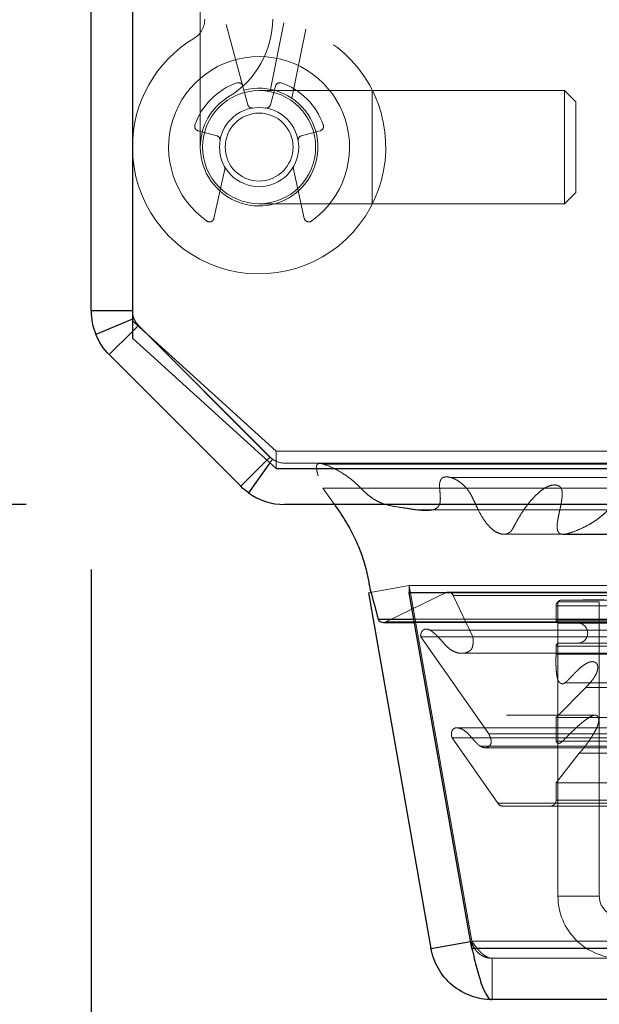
# Model space of a CAD drawing. Header units: inches. Extents: x 0.2 to 10.8, y 0.2 to 8.2.
# Tile 44 of 68: x 3.265 to 3.377, y 6.826 to 7.017. Entities that reach past the tile are written whole.
import ezdxf

# ---------------------------------------------------------------- set-up
doc = ezdxf.new("R2010")
doc.units = ezdxf.units.IN
doc.header["$MEASUREMENT"] = 0
doc.linetypes.add('HIDDEN', pattern=[0.07500000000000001, 0.05, -0.025])
doc.layers.add('DIMENSIONS', color=140, linetype='Continuous')
doc.styles.add('SLDTEXTSTYLE0', font='TXT', dxfattribs={"width": 0.7})
doc.dimstyles.new('SLDDIMSTYLE1', dxfattribs={"dimtxt": 0.0849609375, "dimasz": 0.13, "dimexe": 0, "dimexo": 0.0625, "dimgap": 0.021240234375, "dimtad": 0, "dimtih": 1, "dimtoh": 1, "dimlfac": 9, "dimrnd": 1e-09, "dimzin": 12, "dimdsep": 46, "dimtxsty": 'SLDTEXTSTYLE0', "dimsah": 1, "dimcen": 0.09, "dimadec": 0, "dimazin": 3, "dimtfac": 1, "dimtmove": 0, "dimatfit": 0, "dimfxl": 0, "dimfrac": 2, "dimtolj": 1, "dimtzin": 12, "dimarcsym": 0})
doc.dimstyles.new('SLDDIMSTYLE2', dxfattribs={"dimtxt": 0.0849609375, "dimasz": 0.13, "dimexe": 0, "dimexo": 0.0625, "dimgap": 0.021240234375, "dimtad": 0, "dimtih": 1, "dimtoh": 1, "dimlfac": 9, "dimrnd": 1e-09, "dimzin": 4, "dimdsep": 46, "dimtxsty": 'SLDTEXTSTYLE0', "dimsah": 1, "dimcen": 0.09, "dimadec": 0, "dimazin": 1, "dimtfac": 1, "dimtofl": 0, "dimtmove": 0, "dimatfit": 3, "dimfxl": 0, "dimfrac": 2, "dimtolj": 1, "dimtzin": 12, "dimarcsym": 0})

# ---------------------------------------------------------------- blocks, each defined once
blk = doc.blocks.new('_D_2')
at = {"layer": 'DIMENSIONS'}
for p, q in [((2.978125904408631, 7.136412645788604), (2.978125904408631, 7.386412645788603)), ((3.292278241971, 7.136412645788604), (2.853125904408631, 7.136412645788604)), ((3.266179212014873, 6.92300582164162), (2.853125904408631, 6.92300582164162)), ((2.978125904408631, 6.672847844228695), (2.978125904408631, 6.92300582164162)), ((2.4518547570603, 6.672847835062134), (2.423324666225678, 6.672847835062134)), ((2.423324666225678, 6.672847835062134), (2.423324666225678, 6.53781696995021)), ((2.70432391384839, 6.672847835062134), (2.732854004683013, 6.672847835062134)), ((2.732854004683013, 6.672847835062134), (2.732854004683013, 6.53781696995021)), ((2.857511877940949, 6.672847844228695), (2.978125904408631, 6.672847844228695)), ((2.423324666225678, 6.53781696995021), (2.4518547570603, 6.53781696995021)), ((2.732854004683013, 6.53781696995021), (2.70432391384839, 6.53781696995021))]:
    blk.add_line(p, q, dxfattribs=at)
for points in [[(2.978125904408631, 7.136412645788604), (2.998125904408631, 7.266412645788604), (2.958125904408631, 7.266412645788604)], [(2.978125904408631, 6.92300582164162), (2.958125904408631, 6.79300582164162), (2.998125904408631, 6.79300582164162)]]:
    blk.add_solid(points, dxfattribs=at)
at = {"layer": 'DIMENSIONS', "char_height": 0.08333333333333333, "attachment_point": 1, "style": 'SLDTEXTSTYLE0'}
for s, insert in [('1.92', (2.451854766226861, 6.799290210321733)), ('48.8', (2.4518547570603, 6.645239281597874))]:
    blk.add_mtext(s, dxfattribs=dict(at, insert=insert))
blk = doc.blocks.new('_D_3')
at = {"layer": 'DIMENSIONS'}
for p, q in [((3.240744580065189, 7.811894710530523), (2.446048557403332, 7.811894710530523)), ((2.571048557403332, 7.811894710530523), (2.571048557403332, 7.555308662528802)), ((2.409474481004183, 7.401257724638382), (2.380944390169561, 7.401257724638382)), ((2.380944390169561, 7.401257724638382), (2.380944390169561, 7.266226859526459)), ((2.73262262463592, 7.401257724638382), (2.761152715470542, 7.401257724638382)), ((2.761152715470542, 7.401257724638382), (2.761152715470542, 7.266226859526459)), ((2.380944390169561, 7.266226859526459), (2.409474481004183, 7.266226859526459)), ((2.761152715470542, 7.266226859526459), (2.73262262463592, 7.266226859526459)), ((2.571048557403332, 6.923005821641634), (2.571048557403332, 7.247206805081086)), ((3.266179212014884, 6.923005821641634), (2.446048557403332, 6.923005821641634))]:
    blk.add_line(p, q, dxfattribs=at)
for points in [[(2.571048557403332, 7.811894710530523), (2.551048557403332, 7.681894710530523), (2.591048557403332, 7.681894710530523)], [(2.571048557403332, 6.923005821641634), (2.591048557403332, 7.053005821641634), (2.551048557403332, 7.053005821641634)]]:
    blk.add_solid(points, dxfattribs=at)
at = {"layer": 'DIMENSIONS', "char_height": 0.08333333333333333, "attachment_point": 1, "style": 'SLDTEXTSTYLE0'}
for s, insert in [('8.00', (2.444813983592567, 7.527700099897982)), ('203.2', (2.409474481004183, 7.373649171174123))]:
    blk.add_mtext(s, dxfattribs=dict(at, insert=insert))
blk = doc.blocks.new('_D_4')
at = {"layer": 'DIMENSIONS'}
for p, q in [((3.278744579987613, 6.910440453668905), (3.278744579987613, 6.547847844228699)), ((3.458223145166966, 6.813009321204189), (3.458223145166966, 6.547847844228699)), ((3.278744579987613, 6.6728478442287), (3.028744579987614, 6.6728478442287)), ((3.458223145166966, 6.6728478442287), (3.696046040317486, 6.6728478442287)), ((3.811177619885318, 6.672847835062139), (3.782647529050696, 6.672847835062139)), ((3.782647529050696, 6.672847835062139), (3.782647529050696, 6.537816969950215)), ((4.063646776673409, 6.672847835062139), (4.092176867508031, 6.672847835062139)), ((4.092176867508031, 6.672847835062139), (4.092176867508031, 6.537816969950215)), ((3.782647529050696, 6.537816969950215), (3.811177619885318, 6.537816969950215)), ((4.092176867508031, 6.537816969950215), (4.063646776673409, 6.537816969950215))]:
    blk.add_line(p, q, dxfattribs=at)
for points in [[(3.278744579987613, 6.6728478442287), (3.148744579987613, 6.6928478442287), (3.148744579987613, 6.652847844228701)], [(3.458223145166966, 6.6728478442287), (3.588223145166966, 6.652847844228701), (3.588223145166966, 6.6928478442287)]]:
    blk.add_solid(points, dxfattribs=at)
at = {"layer": 'DIMENSIONS', "char_height": 0.08333333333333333, "attachment_point": 1, "style": 'SLDTEXTSTYLE0'}
for s, insert in [('1.62', (3.811177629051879, 6.799290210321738)), ('41.0', (3.811177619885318, 6.645239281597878))]:
    blk.add_mtext(s, dxfattribs=dict(at, insert=insert))

msp = doc.modelspace()

# ---------------------------------------------------------------- linework, layer by layer
at = {"color": 7, "linetype": 'Continuous', "lineweight": 25}
for p, q in [((3.286744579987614, 7.800513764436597), (3.286744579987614, 6.955109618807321)), ((3.278744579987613, 6.960440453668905), (3.278744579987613, 7.799894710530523)), ((3.286744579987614, 6.960440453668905), (3.278744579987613, 6.960440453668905)), ((3.286744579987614, 6.958783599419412), (3.279658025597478, 6.955848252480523)), ((3.286744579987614, 6.956440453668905), (3.282259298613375, 6.951955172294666)), ((3.286744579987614, 6.955109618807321), (3.314522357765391, 6.929934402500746)), ((3.307693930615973, 6.926520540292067), (3.282259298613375, 6.951955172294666)), ((3.31273116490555, 6.931557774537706), (3.307693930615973, 6.926520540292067)), ((3.313314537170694, 6.931029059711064), (3.309165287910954, 6.925269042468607)), ((3.314522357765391, 6.929934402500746), (3.416744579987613, 6.929934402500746)), ((3.413522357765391, 6.923005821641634), (3.316179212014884, 6.923005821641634)), ((3.332365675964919, 6.905935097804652), (3.344478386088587, 6.837240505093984)), ((3.340256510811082, 6.905935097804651), (3.340256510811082, 6.906032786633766)), ((4.994956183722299, 6.905935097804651), (3.340256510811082, 6.905935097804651)), ((3.352369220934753, 6.837240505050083), (3.340256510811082, 6.905935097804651)), ((3.334244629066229, 6.900868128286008), (3.341149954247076, 6.900868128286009)), ((3.335268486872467, 6.90018862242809), (3.341269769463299, 6.90018862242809)), ((3.344478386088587, 6.837240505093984), (3.352131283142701, 6.838589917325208)), ((4.982843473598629, 6.837240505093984), (3.352369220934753, 6.837240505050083)), ((4.97891661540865, 6.827324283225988), (3.356296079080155, 6.827324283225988))]:
    msp.add_line(p, q, dxfattribs=at)
at = {"color": 7, "linetype": 'HIDDEN', "lineweight": 18}
for p, q in [((3.299867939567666, 7.083919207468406), (3.299867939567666, 6.992055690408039)), ((3.304901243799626, 7.015717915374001), (3.308297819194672, 7.003041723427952)), ((3.316053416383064, 7.016075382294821), (3.313475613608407, 7.003207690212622)), ((3.320265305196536, 7.014830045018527), (3.317592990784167, 7.001490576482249)), ((3.317592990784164, 7.001490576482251), (3.320265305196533, 7.014830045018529)), ((3.320265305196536, 7.014830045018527), (3.317592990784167, 7.001490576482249)), ((3.317592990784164, 7.001490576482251), (3.320265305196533, 7.014830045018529)), ((3.313437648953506, 7.000251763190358), (3.314403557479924, 7.003856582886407)), ((3.308297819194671, 7.00304172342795), (3.30904538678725, 7.000251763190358)), ((3.333113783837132, 7.002991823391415), (3.311241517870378, 7.002991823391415)), ((3.333113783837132, 7.002991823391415), (3.333113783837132, 6.981119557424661)), ((3.333113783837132, 7.002991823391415), (3.333113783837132, 6.981119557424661)), ((3.370296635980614, 7.002991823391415), (3.333113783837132, 7.002991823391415)), ((3.370296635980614, 7.002991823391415), (3.370296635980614, 6.981119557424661)), ((3.372483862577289, 7.000804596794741), (3.370296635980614, 7.002991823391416)), ((3.372483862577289, 7.000804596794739), (3.372483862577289, 6.983306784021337)), ((3.30304544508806, 6.994251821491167), (3.299440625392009, 6.995217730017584)), ((3.323042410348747, 6.995217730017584), (3.319437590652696, 6.994251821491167)), ((3.302499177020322, 6.978292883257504), (3.304606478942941, 6.987782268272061)), ((3.317876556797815, 6.987782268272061), (3.319983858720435, 6.978292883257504)), ((3.370296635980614, 6.981119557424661), (3.372483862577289, 6.983306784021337)), ((3.311241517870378, 6.981119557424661), (3.333113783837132, 6.981119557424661)), ((3.333113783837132, 6.981119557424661), (3.370296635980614, 6.981119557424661)), ((3.287049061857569, 6.958909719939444), (3.286744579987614, 6.958783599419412)), ((3.314522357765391, 6.93331534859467), (3.286744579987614, 6.958490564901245)), ((3.287916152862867, 6.957612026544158), (3.286744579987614, 6.956440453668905)), ((3.31334950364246, 6.932176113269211), (3.28791487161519, 6.957610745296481)), ((3.313350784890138, 6.932177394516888), (3.287916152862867, 6.957612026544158)), ((3.314522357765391, 6.929934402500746), (3.314522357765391, 6.93331534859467)), ((3.314522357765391, 6.93331534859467), (3.416744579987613, 6.93331534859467)), ((3.313350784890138, 6.932177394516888), (3.31273116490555, 6.931557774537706)), ((3.313841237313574, 6.931760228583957), (3.313314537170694, 6.931029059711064)), ((3.316179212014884, 6.931005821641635), (3.31617483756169, 6.931005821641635)), ((3.413522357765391, 6.931005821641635), (3.316179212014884, 6.931005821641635)), ((3.323573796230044, 6.926181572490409), (3.413522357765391, 6.926181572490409)), ((3.323573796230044, 6.926181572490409), (3.325824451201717, 6.923005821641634)), ((3.368064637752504, 6.926752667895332), (3.36804397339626, 6.926752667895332)), ((4.967148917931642, 6.926752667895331), (3.368064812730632, 6.926752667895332)), ((3.332365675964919, 6.905935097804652), (3.340244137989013, 6.907324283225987)), ((3.340244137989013, 6.907324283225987), (3.352356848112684, 6.83862969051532)), ((4.994956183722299, 6.907324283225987), (3.340256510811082, 6.907324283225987)), ((3.340256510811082, 6.906032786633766), (3.340256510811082, 6.907324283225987)), ((3.352369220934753, 6.838629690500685), (3.340256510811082, 6.907324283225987)), ((3.335755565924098, 6.900301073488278), (3.34751340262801, 6.90603575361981)), ((3.34751340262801, 6.90603575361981), (4.987699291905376, 6.90603575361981)), ((4.987419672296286, 6.9060715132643), (3.347793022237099, 6.9060715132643)), ((3.348798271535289, 6.905433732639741), (4.986414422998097, 6.905433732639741)), ((3.348798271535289, 6.905433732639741), (3.352576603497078, 6.897409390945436)), ((3.348798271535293, 6.905433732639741), (4.986414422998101, 6.905433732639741)), ((3.377032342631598, 6.904213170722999), (3.369032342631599, 6.904213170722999)), ((3.369032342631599, 6.904213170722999), (3.369032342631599, 6.84732428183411)), ((3.369780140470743, 6.904539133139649), (3.377886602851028, 6.904632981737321)), ((3.369780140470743, 6.904539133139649), (4.965432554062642, 6.904539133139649)), ((3.369780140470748, 6.904539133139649), (4.965432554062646, 6.904539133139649)), ((3.377032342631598, 6.904213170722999), (3.377032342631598, 6.84732428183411)), ((3.368669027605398, 6.903415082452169), (4.966543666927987, 6.903415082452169)), ((3.368669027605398, 6.900650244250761), (3.368669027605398, 6.903415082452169)), ((3.368669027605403, 6.903415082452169), (4.966543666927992, 6.903415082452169)), ((3.341149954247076, 6.900868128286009), (4.994062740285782, 6.900868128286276)), ((3.368669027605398, 6.900650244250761), (4.966543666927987, 6.900650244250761)), ((3.368669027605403, 6.900650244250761), (4.966543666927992, 6.900650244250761)), ((3.335755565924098, 6.900301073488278), (4.999457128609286, 6.900301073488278)), ((3.335755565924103, 6.900301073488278), (4.999457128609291, 6.900301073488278)), ((3.341269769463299, 6.90018862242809), (4.993942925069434, 6.90018862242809)), ((3.344255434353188, 6.898716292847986), (3.344203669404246, 6.898716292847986)), ((4.991009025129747, 6.898716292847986), (3.344255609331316, 6.898716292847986)), ((3.369224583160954, 6.900094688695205), (4.965988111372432, 6.900094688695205)), ((3.342513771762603, 6.897450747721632), (4.992698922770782, 6.897450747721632)), ((3.342513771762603, 6.897450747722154), (3.355668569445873, 6.878663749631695)), ((3.352576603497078, 6.897409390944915), (4.982636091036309, 6.897409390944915)), ((3.368669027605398, 6.894086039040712), (3.368669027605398, 6.89565024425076)), ((3.368669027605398, 6.89565024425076), (4.966543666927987, 6.89565024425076)), ((3.368669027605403, 6.89565024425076), (4.966543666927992, 6.89565024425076)), ((3.369224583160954, 6.896205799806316), (4.965988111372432, 6.896205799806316)), ((3.350476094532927, 6.894250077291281), (4.984729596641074, 6.894250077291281)), ((3.368669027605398, 6.894086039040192), (4.966543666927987, 6.894086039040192)), ((4.959850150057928, 6.892605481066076), (3.37536472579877, 6.892605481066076)), ((3.368669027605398, 6.881858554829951), (3.374395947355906, 6.887624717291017)), ((3.370320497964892, 6.888524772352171), (3.370352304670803, 6.888524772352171)), ((3.37035247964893, 6.88852477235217), (4.964935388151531, 6.88852477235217)), ((3.374395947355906, 6.887624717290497), (4.96081674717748, 6.887624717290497)), ((3.37439594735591, 6.887624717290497), (4.960816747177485, 6.887624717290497)), ((3.376367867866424, 6.882282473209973), (3.35908177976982, 6.882282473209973)), ((3.368669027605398, 6.877265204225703), (3.368669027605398, 6.881858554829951)), ((3.368669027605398, 6.881858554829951), (4.966543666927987, 6.881858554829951)), ((4.958857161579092, 6.882282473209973), (3.376367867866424, 6.882282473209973)), ((3.349644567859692, 6.879829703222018), (3.34964044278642, 6.879829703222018)), ((4.985572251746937, 6.879829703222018), (3.349644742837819, 6.879829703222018)), ((3.348598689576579, 6.877884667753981), (4.986614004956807, 6.877884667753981)), ((3.348598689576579, 6.877884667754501), (3.357405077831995, 6.865307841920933)), ((3.355668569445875, 6.878663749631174), (4.979544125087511, 6.878663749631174)), ((3.353996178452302, 6.876326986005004), (4.981233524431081, 6.876326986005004)), ((3.354909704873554, 6.876002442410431), (4.980310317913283, 6.876002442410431)), ((3.368669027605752, 6.877265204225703), (4.966543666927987, 6.877265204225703)), ((3.369893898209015, 6.877255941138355), (4.965304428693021, 6.877255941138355)), ((3.368669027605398, 6.869218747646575), (3.373156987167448, 6.874963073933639)), ((3.373156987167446, 6.87496307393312), (4.962055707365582, 6.87496307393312)), ((3.368669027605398, 6.869218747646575), (4.966543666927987, 6.869218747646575)), ((3.368669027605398, 6.86584197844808), (3.368669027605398, 6.869218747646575)), ((3.357405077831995, 6.865307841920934), (4.977807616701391, 6.865307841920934)), ((3.358379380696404, 6.864730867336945), (4.976833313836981, 6.86473086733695)), ((3.368669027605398, 6.86584197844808), (4.966543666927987, 6.86584197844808)), ((3.368669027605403, 6.86584197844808), (4.966543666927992, 6.86584197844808)), ((3.369032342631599, 6.84732428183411), (3.377032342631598, 6.84732428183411)), ((3.352131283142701, 6.838589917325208), (3.352356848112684, 6.83862969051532)), ((3.352369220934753, 6.837240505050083), (3.352369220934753, 6.838629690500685)), ((4.982843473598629, 6.83862969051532), (3.352369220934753, 6.838629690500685)), ((3.352369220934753, 6.83862969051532), (4.98284347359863, 6.838629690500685)), ((3.352369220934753, 6.837240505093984), (4.98284347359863, 6.837240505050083)), ((4.978916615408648, 6.835324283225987), (3.356296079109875, 6.835324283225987)), ((3.356296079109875, 6.835324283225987), (3.356296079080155, 6.827324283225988))]:
    msp.add_line(p, q, dxfattribs=at)
at = {"color": 7, "linetype": 'HIDDEN', "lineweight": 18, "flags": 128}
for points in [[(5.011443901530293, 6.930762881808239), (4.194342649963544, 6.930763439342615), (3.323802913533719, 6.930762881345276)], [(4.987091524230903, 6.928241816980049), (4.194342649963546, 6.92824283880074), (3.348182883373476, 6.928241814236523)], [(3.341663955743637, 6.921980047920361), (4.14087889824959, 6.921976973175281), (4.993539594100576, 6.921980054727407)], [(3.358382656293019, 6.917260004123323), (4.140878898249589, 6.917259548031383), (4.976817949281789, 6.9172600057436)], [(3.370071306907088, 6.917235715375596), (4.14087889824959, 6.917235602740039), (4.965136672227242, 6.917235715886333)]]:
    msp.add_lwpolyline(points, dxfattribs=at)
at = {"color": 7, "linetype": 'HIDDEN', "lineweight": 18}
for radius in [0.01093613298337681, 0.007655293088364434, 0.006561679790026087]:
    msp.add_circle((3.311241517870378, 6.992055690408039), radius, dxfattribs=at)
for centre, radius, start, end in [((3.311241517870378, 6.992055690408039), 0.02449693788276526, 180, 104.9999999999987), ((3.296368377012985, 7.016801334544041), 0.004374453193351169, 301.0075830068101, 0), ((3.296368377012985, 7.016801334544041), 0.01749781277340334, 301.0075830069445, 0), ((3.311241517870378, 6.992055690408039), 0.02449693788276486, 121.0075830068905, 180), ((3.311241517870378, 6.992055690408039), 0.01749781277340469, 305.2609148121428, 234.7390851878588), ((3.311241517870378, 6.992055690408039), 0.01312335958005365, 109.0960437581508, 160.9039562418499), ((3.311241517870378, 6.992055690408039), 0.0113735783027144, 180, 104.9999999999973), ((3.307234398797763, 7.00363014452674), 0.0008748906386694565, 14.99999999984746, 109.0960437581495), ((3.315248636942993, 7.00363014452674), 0.0008748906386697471, 70.90395624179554, 165.0000000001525), ((3.311241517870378, 6.992055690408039), 0.01312335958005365, 19.09604375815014, 70.90395624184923), ((3.311241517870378, 6.992055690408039), 0.01137357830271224, 121.0075830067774, 180), ((3.309890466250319, 7.000478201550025), 0.0008748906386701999, 194.9999999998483, 279.1131578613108), ((3.312592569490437, 7.000478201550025), 0.0008748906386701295, 260.8868421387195, 345.0000000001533), ((3.299667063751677, 6.996062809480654), 0.0008748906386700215, 160.9039562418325, 255.0000000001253), ((3.322815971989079, 6.996062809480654), 0.0008748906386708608, 284.9999999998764, 19.09604375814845), ((3.302819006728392, 6.993406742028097), 0.0008748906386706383, 350.8868421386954, 75.00000000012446), ((3.319664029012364, 6.993406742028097), 0.0008748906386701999, 104.9999999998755, 189.1131578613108), ((3.303752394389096, 6.987971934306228), 0.0008748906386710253, 347.4795372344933, 28.6032637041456), ((3.31873064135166, 6.987971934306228), 0.0008748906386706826, 151.3967362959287, 192.5204627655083), ((3.301645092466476, 6.978482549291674), 0.0008748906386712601, 234.739085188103, 347.4795372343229), ((3.32083794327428, 6.978482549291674), 0.0008748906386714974, 192.5204627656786, 305.2609148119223), ((3.29074020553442, 6.960436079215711), 0.003995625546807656, 180, 224.9999999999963), ((3.31617483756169, 6.935001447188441), 0.003995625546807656, 224.9999999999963, 246.7546438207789), ((3.316179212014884, 6.935005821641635), 0.004000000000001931, 234.2327714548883, 270.0000000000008), ((3.347793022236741, 6.904960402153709), 0.001111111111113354, 25.2138142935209, 104.5756249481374), ((3.369793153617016, 6.903415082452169), 0.001124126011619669, 90.6632841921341, 180), ((3.369224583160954, 6.900650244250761), 0.0005555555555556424, 180, 270.0000000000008), ((3.335268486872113, 6.901299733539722), 0.001111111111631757, 270.0000000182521, 295.9999999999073), ((3.372835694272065, 6.89815024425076), 0.001944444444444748, 270.0000000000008, 90), ((3.369224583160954, 6.89565024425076), 0.0005555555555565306, 90, 180), ((3.358379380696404, 6.86584197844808), 0.001111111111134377, 208.7326247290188, 270.0000000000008), ((3.367557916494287, 6.86584197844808), 0.001111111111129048, 270.0000000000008, 0), ((3.381032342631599, 6.84732428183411), 0.01200000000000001, 180, 270.0000000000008), ((3.381032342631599, 6.84732428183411), 0.004000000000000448, 180, 270.0000000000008)]:
    msp.add_arc(centre, radius, start, end, dxfattribs=at)
at = {"color": 7, "linetype": 'Continuous', "lineweight": 25}
for centre, radius, start, end in [((3.316179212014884, 6.935005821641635), 0.01200000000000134, 234.232771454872, 270.0000000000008), ((3.335268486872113, 6.901299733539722), 0.001111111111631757, 202.8577603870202, 270.0000000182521)]:
    msp.add_arc(centre, radius, start, end, dxfattribs=at)
for points in [[(3.278744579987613, 6.960440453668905), (3.278744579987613, 6.95886670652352), (3.279055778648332, 6.95730220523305), (3.279658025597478, 6.955848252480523)], [(3.282259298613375, 6.951955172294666), (3.281146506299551, 6.953067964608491), (3.280260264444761, 6.954394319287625), (3.279658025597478, 6.955848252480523)], [(3.309165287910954, 6.925269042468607), (3.308642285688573, 6.925645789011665), (3.308149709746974, 6.926064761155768), (3.307693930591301, 6.926520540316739)]]:
    msp.add_open_spline(points, degree=3, dxfattribs=at)
at = {"color": 7, "linetype": 'HIDDEN', "lineweight": 18}
for points in [[(3.286744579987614, 6.960440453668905), (3.286744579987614, 6.959916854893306), (3.28684868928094, 6.959393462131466), (3.287049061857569, 6.958909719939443)], [(3.287916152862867, 6.957612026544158), (3.287545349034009, 6.957982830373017), (3.287249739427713, 6.958425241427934), (3.287049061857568, 6.958909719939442)], [(3.313841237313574, 6.931760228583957), (3.313666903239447, 6.931885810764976), (3.313502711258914, 6.932025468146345), (3.31335078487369, 6.932177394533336)]]:
    msp.add_open_spline(points, degree=3, dxfattribs=at)
for points, knots in [([(3.384371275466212, 6.920285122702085), (3.384505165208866, 6.920605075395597), (3.384748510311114, 6.921186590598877), (3.385035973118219, 6.922002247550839), (3.385222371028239, 6.922662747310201), (3.385314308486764, 6.923221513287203), (3.385352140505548, 6.923716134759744), (3.385303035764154, 6.92420230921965), (3.385150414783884, 6.92465988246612), (3.384896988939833, 6.92506539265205), (3.384484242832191, 6.925414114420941), (3.383902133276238, 6.925737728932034), (3.383098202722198, 6.925863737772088), (3.382254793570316, 6.925491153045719), (3.381389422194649, 6.924759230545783), (3.380470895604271, 6.923771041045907), (3.379433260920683, 6.922673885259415), (3.378503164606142, 6.921699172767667), (3.377540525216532, 6.920822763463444), (3.376449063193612, 6.919985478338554), (3.37507938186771, 6.919107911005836), (3.373471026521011, 6.918295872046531), (3.371932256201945, 6.917672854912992), (3.370681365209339, 6.917294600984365), (3.369886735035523, 6.917193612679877), (3.369411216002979, 6.917358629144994), (3.369148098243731, 6.917592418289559), (3.368977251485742, 6.91790599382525), (3.368900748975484, 6.918281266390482), (3.368872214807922, 6.918726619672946), (3.368888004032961, 6.919268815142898), (3.369004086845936, 6.92001366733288), (3.369207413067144, 6.921082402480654), (3.369462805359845, 6.92225608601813), (3.369688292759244, 6.923363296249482), (3.369814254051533, 6.924215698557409), (3.369866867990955, 6.924923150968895), (3.369858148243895, 6.925496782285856), (3.369736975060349, 6.925970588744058), (3.36951093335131, 6.926373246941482), (3.369205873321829, 6.926610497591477), (3.368729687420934, 6.926778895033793), (3.367931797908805, 6.926793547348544), (3.366871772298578, 6.92645008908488), (3.365744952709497, 6.925714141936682), (3.364712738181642, 6.924788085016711), (3.363704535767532, 6.923684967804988), (3.362729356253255, 6.922427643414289), (3.361788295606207, 6.921016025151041), (3.36100787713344, 6.91970598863), (3.360459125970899, 6.918596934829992), (3.360095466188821, 6.918010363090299), (3.359854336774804, 6.917727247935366), (3.359605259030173, 6.917558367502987), (3.359285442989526, 6.917388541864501), (3.358816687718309, 6.917250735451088), (3.358055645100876, 6.917244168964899), (3.357101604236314, 6.91760776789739), (3.35609815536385, 6.918365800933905), (3.35516058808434, 6.919390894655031), (3.354262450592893, 6.920701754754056), (3.353519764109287, 6.922138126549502), (3.352930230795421, 6.923438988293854), (3.352479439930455, 6.924373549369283), (3.352131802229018, 6.925029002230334), (3.351782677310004, 6.925595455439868), (3.351357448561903, 6.926139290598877), (3.350819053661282, 6.926716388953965), (3.350217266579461, 6.927234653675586), (3.349574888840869, 6.9276687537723), (3.348912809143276, 6.928012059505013), (3.348244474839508, 6.928250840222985), (3.347551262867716, 6.928352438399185), (3.346987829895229, 6.928311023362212), (3.346590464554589, 6.928096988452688), (3.34639080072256, 6.927833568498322), (3.346248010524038, 6.927494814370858), (3.346159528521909, 6.927109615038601), (3.3461143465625, 6.926756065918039), (3.346153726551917, 6.926318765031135), (3.346193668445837, 6.925665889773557), (3.346268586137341, 6.924849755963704), (3.346302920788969, 6.924030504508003), (3.346240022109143, 6.923376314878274), (3.346081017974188, 6.922777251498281), (3.345582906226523, 6.922228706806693), (3.344842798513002, 6.921949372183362), (3.343956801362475, 6.921837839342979), (3.34304221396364, 6.921838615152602), (3.342134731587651, 6.921916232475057), (3.34122202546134, 6.92203700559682), (3.340305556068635, 6.922180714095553), (3.338843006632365, 6.922417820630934), (3.337080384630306, 6.922634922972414), (3.335289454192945, 6.923107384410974), (3.334036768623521, 6.923651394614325), (3.333123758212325, 6.924218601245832), (3.33231515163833, 6.924832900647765), (3.331555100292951, 6.925516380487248), (3.330818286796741, 6.926250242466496), (3.330064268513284, 6.926984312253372), (3.328822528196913, 6.928105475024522), (3.326930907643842, 6.929360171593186), (3.325010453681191, 6.9303511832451), (3.323747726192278, 6.930788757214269), (3.323295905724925, 6.930917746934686), (3.322973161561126, 6.930934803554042), (3.322730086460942, 6.930895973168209), (3.322530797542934, 6.930789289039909), (3.322359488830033, 6.930584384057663), (3.322324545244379, 6.930152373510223), (3.322372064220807, 6.929613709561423), (3.322534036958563, 6.928953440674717), (3.322786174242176, 6.928185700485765), (3.323134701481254, 6.927233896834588), (3.323418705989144, 6.926553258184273), (3.323573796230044, 6.926181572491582)], [0, 0, 0, 0, 0.00887304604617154, 0.01612679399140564, 0.02174795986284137, 0.02591860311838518, 0.02987558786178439, 0.03354539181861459, 0.03754946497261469, 0.04179968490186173, 0.04628166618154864, 0.05341961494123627, 0.06299658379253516, 0.07323931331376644, 0.0826000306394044, 0.09720846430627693, 0.1117942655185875, 0.1261466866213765, 0.1368719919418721, 0.1507998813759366, 0.1678347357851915, 0.1875614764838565, 0.2086080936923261, 0.2218165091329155, 0.2309010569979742, 0.2350736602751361, 0.2384455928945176, 0.2411794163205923, 0.2441498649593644, 0.2477433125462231, 0.2518385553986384, 0.2570824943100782, 0.2659012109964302, 0.2782939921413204, 0.2865189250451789, 0.2934388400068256, 0.2991001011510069, 0.3035105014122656, 0.3070474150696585, 0.310955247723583, 0.3152941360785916, 0.3187918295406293, 0.3274070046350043, 0.3420059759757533, 0.3552752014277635, 0.3690496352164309, 0.3833209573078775, 0.3981624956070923, 0.4136344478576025, 0.4297745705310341, 0.4393099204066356, 0.4453683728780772, 0.4483669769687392, 0.4505468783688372, 0.4543749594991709, 0.4597943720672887, 0.4667685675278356, 0.4800637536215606, 0.4927991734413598, 0.5050022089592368, 0.5198626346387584, 0.5362739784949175, 0.5475829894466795, 0.5565626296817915, 0.563136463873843, 0.5674049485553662, 0.5747428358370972, 0.5823646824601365, 0.5902860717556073, 0.5985304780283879, 0.6063381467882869, 0.6141230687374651, 0.6218984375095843, 0.629853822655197, 0.6328975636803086, 0.6359322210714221, 0.6390936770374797, 0.6423157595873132, 0.6455564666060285, 0.6475397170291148, 0.6527937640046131, 0.6612459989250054, 0.6672389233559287, 0.672419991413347, 0.6768135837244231, 0.6826540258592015, 0.6923838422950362, 0.7026450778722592, 0.712826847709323, 0.7230976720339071, 0.7334362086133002, 0.7438265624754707, 0.754262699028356, 0.7831951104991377, 0.8037540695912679, 0.8158750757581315, 0.8271342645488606, 0.8374359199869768, 0.8467396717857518, 0.8577644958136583, 0.8680831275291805, 0.877572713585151, 0.9073634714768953, 0.9387904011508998, 0.9462852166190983, 0.9513678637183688, 0.9541619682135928, 0.9573459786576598, 0.9596851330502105, 0.9612900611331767, 0.9645195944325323, 0.9694227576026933, 0.9744030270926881, 0.9811009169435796, 0.9896795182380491, 1, 1, 1, 1]), ([(3.352576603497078, 6.897409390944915), (3.352594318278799, 6.897266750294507), (3.352629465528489, 6.896983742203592), (3.352641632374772, 6.896559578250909), (3.352624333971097, 6.896153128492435), (3.352574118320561, 6.895776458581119), (3.352491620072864, 6.89543961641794), (3.352373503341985, 6.895151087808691), (3.352205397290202, 6.894884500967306), (3.351833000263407, 6.894596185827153), (3.351221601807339, 6.894307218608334), (3.350375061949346, 6.894205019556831), (3.349409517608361, 6.894352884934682), (3.348525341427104, 6.89476581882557), (3.347724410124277, 6.895368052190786), (3.346971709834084, 6.896155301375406), (3.346274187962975, 6.896967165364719), (3.345619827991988, 6.897658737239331), (3.345090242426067, 6.898150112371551), (3.344658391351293, 6.898494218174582), (3.344052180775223, 6.898850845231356), (3.343426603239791, 6.899042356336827), (3.342896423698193, 6.898708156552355), (3.342670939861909, 6.898407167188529), (3.34253410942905, 6.898071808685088), (3.342463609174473, 6.897738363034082), (3.342498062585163, 6.897540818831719), (3.342513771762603, 6.897450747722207)], [0, 0, 0, 0, 0.02322157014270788, 0.04607306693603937, 0.06793507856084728, 0.08841304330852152, 0.1073706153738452, 0.1249653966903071, 0.1417074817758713, 0.165121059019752, 0.2142228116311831, 0.288366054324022, 0.3612387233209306, 0.431395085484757, 0.4999679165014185, 0.5667291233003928, 0.642148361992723, 0.7038738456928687, 0.7517319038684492, 0.7863485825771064, 0.8174192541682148, 0.8972091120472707, 0.9230384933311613, 0.9465894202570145, 0.9676562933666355, 0.9852527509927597, 1, 1, 1, 1]), ([(3.374395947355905, 6.887624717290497), (3.374626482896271, 6.887863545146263), (3.375056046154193, 6.888308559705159), (3.375619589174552, 6.888993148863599), (3.37606343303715, 6.889608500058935), (3.376394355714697, 6.890157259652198), (3.3766039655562, 6.890690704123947), (3.376707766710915, 6.891190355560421), (3.376738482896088, 6.89164133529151), (3.37667388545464, 6.892054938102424), (3.376453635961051, 6.892384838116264), (3.376145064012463, 6.89255967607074), (3.375817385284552, 6.892637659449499), (3.375434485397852, 6.892637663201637), (3.37494773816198, 6.892503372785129), (3.374345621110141, 6.892182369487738), (3.37362936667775, 6.891690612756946), (3.372938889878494, 6.891077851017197), (3.372295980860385, 6.890452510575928), (3.371743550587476, 6.889870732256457), (3.371201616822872, 6.88928684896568), (3.370773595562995, 6.888848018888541), (3.370440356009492, 6.888577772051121), (3.370205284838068, 6.888426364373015), (3.369946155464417, 6.888333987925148), (3.369668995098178, 6.88838611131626), (3.369419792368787, 6.888524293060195), (3.369219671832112, 6.888710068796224), (3.369086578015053, 6.888943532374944), (3.368969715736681, 6.889262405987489), (3.368871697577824, 6.889664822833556), (3.368756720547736, 6.890303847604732), (3.368666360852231, 6.891254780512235), (3.368630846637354, 6.892580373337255), (3.368655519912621, 6.893553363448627), (3.368669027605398, 6.894086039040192)], [0, 0, 0, 0, 0.05219962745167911, 0.09726501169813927, 0.1350835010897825, 0.1658552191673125, 0.190279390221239, 0.2131614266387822, 0.2326046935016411, 0.2481648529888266, 0.2663591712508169, 0.2887028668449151, 0.3079429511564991, 0.3270239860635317, 0.3572809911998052, 0.3963453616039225, 0.4447609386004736, 0.5032692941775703, 0.5447460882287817, 0.5863841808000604, 0.6277933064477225, 0.6681887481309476, 0.684200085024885, 0.7004268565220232, 0.716537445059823, 0.7330179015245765, 0.7507448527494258, 0.7613872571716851, 0.774046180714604, 0.7894688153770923, 0.8079729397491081, 0.8290578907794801, 0.8744776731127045, 0.9312812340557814, 1, 1, 1, 1]), ([(3.373156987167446, 6.87496307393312), (3.373291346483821, 6.875107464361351), (3.373559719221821, 6.87539587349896), (3.373946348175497, 6.875860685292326), (3.374320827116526, 6.876338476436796), (3.374682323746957, 6.876824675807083), (3.375031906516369, 6.877312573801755), (3.375368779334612, 6.87780711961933), (3.375692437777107, 6.878313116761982), (3.376042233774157, 6.878896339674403), (3.376386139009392, 6.879530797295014), (3.376676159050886, 6.880191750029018), (3.376858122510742, 6.880763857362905), (3.376940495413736, 6.881231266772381), (3.376907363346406, 6.881608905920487), (3.376807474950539, 6.881929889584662), (3.376628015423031, 6.88217923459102), (3.376349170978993, 6.882318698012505), (3.376012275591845, 6.88228174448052), (3.375693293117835, 6.882168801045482), (3.37498422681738, 6.881851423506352), (3.373731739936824, 6.880925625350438), (3.372276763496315, 6.879596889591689), (3.371089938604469, 6.878431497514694), (3.370385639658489, 6.877727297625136), (3.36992812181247, 6.877240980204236), (3.369554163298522, 6.876964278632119), (3.369272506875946, 6.876831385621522), (3.369040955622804, 6.876836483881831), (3.368869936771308, 6.876964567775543), (3.368747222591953, 6.877110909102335), (3.368692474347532, 6.877218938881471), (3.368669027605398, 6.877265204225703)], [0, 0, 0, 0, 0.03196267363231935, 0.06384306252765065, 0.09557510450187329, 0.1270600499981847, 0.1582197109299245, 0.1891082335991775, 0.2198099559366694, 0.250383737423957, 0.2921714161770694, 0.3271640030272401, 0.3551312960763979, 0.3760526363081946, 0.3905024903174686, 0.405556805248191, 0.4210712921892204, 0.438116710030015, 0.4626969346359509, 0.4836345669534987, 0.5007231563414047, 0.6025883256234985, 0.750418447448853, 0.8305027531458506, 0.8762067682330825, 0.9146621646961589, 0.9387349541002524, 0.9563171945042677, 0.9703950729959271, 0.9824137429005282, 0.9924684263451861, 1, 1, 1, 1]), ([(3.375892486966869, 6.882235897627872), (3.376053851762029, 6.882285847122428), (3.37624660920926, 6.882345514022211), (3.37643049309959, 6.882252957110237), (3.376460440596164, 6.8822378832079)], [0, 0, 0, 0, 0.8371390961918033, 0.9999999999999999, 0.9999999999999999, 0.9999999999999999, 0.9999999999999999]), ([(3.355668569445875, 6.878663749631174), (3.355735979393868, 6.878508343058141), (3.355858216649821, 6.878226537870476), (3.356006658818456, 6.877831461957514), (3.356096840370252, 6.877515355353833), (3.35616546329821, 6.877200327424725), (3.356098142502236, 6.876807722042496), (3.355854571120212, 6.876398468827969), (3.355472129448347, 6.876104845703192), (3.354998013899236, 6.875970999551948), (3.35455349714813, 6.876036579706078), (3.35418942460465, 6.876193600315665), (3.353898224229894, 6.876371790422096), (3.353678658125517, 6.876533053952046), (3.353526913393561, 6.876654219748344), (3.353415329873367, 6.876760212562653), (3.353266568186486, 6.876918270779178), (3.352993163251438, 6.877205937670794), (3.352569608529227, 6.877688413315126), (3.352007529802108, 6.878348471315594), (3.351372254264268, 6.87901623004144), (3.35063948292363, 6.879535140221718), (3.349856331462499, 6.879843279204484), (3.34920746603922, 6.879879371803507), (3.348795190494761, 6.879653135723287), (3.348632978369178, 6.879460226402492), (3.348517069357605, 6.879218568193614), (3.348445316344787, 6.878947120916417), (3.348416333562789, 6.87866215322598), (3.348431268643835, 6.878379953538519), (3.34848710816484, 6.878109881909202), (3.348561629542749, 6.877959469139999), (3.348598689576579, 6.877884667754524)], [0, 0, 0, 0, 0.03509946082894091, 0.06364730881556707, 0.08578655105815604, 0.09998256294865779, 0.1257530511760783, 0.1580650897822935, 0.1992848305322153, 0.2463664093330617, 0.2862611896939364, 0.320616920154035, 0.3491591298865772, 0.3713185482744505, 0.3867458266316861, 0.395337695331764, 0.4084241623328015, 0.4391465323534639, 0.4879631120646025, 0.5549881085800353, 0.6353794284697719, 0.701728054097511, 0.7771563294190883, 0.8538917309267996, 0.8732712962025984, 0.8918034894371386, 0.9102630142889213, 0.928747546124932, 0.9470838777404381, 0.9650641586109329, 0.9826261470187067, 1, 1, 1, 1]), ([(3.352356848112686, 6.83862969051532), (3.352383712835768, 6.838499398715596), (3.352437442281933, 6.838238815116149), (3.352566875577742, 6.837860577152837), (3.35273056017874, 6.837496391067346), (3.352930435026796, 6.837150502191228), (3.353163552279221, 6.836826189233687), (3.353427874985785, 6.836526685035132), (3.353793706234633, 6.836187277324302), (3.354285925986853, 6.835842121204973), (3.354921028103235, 6.835547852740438), (3.355597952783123, 6.835359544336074), (3.356063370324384, 6.835336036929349), (3.356296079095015, 6.835324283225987)], [0, 0, 0, 0, 0.07144899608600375, 0.1428979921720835, 0.2143469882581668, 0.2857959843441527, 0.3572449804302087, 0.4286939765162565, 0.5001429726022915, 0.6251072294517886, 0.7500714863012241, 0.875035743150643, 0.9999999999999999, 0.9999999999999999, 0.9999999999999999, 0.9999999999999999]), ([(3.356296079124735, 6.835324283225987), (3.356202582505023, 6.835328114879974), (3.356015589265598, 6.835335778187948), (3.355735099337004, 6.835397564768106), (3.355454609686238, 6.835495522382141), (3.355174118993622, 6.835632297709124), (3.354893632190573, 6.835805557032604), (3.354613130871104, 6.836013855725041), (3.354262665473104, 6.836315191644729), (3.353841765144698, 6.836739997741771), (3.353350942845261, 6.837314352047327), (3.352860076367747, 6.837948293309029), (3.352532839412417, 6.83840255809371), (3.352369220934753, 6.838629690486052)], [0, 0, 0, 0, 0.07144899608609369, 0.1428979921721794, 0.2143469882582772, 0.2857959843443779, 0.3572449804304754, 0.4286939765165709, 0.5001429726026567, 0.6251072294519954, 0.7500714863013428, 0.8750357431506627, 1, 1, 1, 1])]:
    msp.add_open_spline(points, degree=3, knots=knots, dxfattribs=at)
at = {"color": 7, "linetype": 'Continuous', "lineweight": 25}
for points, knots in [([(3.325824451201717, 6.923005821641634), (3.325896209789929, 6.922904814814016), (3.32763863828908, 6.920452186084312), (3.330391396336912, 6.915830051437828), (3.332081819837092, 6.910314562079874), (3.332574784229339, 6.907179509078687), (3.333217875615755, 6.904810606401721), (3.333810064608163, 6.902536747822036), (3.334244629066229, 6.900868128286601)], [0, 0, 0, 0, 0.01691100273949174, 0.4106297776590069, 0.7032280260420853, 0.7130743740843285, 0.7894461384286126, 1, 1, 1, 1]), ([(3.356296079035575, 6.827324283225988), (3.35489981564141, 6.827324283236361), (3.353503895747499, 6.827570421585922), (3.35087977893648, 6.828525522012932), (3.349652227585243, 6.829234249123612), (3.34751302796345, 6.831029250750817), (3.346601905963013, 6.832115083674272), (3.34520564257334, 6.834533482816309), (3.344720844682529, 6.835865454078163), (3.344478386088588, 6.837240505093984)], [0, 0, 0, 0, 0.25, 0.25, 0.5, 0.5, 0.75, 0.75, 1, 1, 1, 1]), ([(3.352369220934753, 6.837240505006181), (3.352696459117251, 6.835865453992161), (3.35302369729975, 6.83453348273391), (3.353678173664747, 6.832115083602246), (3.354005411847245, 6.831029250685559), (3.354659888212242, 6.82923424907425), (3.354987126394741, 6.828525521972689), (3.355641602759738, 6.827570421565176), (3.355968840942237, 6.827324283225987), (3.356296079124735, 6.827324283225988)], [0, 0, 0, 0, 0.25, 0.25, 0.5, 0.5, 0.75, 0.75, 1, 1, 1, 1])]:
    msp.add_open_spline(points, degree=3, knots=knots, dxfattribs=at)

# ---------------------------------------------------------------- dimensions: what is measured, and where the dimension line sits
at = {"layer": 'DIMENSIONS'}
for base, p1, p2, dimstyle, picture, middle in [((2.571048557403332, 7.811894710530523), (3.316179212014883, 6.923005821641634), (3.290744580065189, 7.811894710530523), 'SLDDIMSTYLE2', '_D_3', (2.571048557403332, 7.401257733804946)), ((2.97812590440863, 6.92300582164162), (3.342278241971, 7.136412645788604), (3.316179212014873, 6.92300582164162), 'SLDDIMSTYLE1', '_D_2', (2.97812590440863, 6.672847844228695))]:
    dim = msp.add_linear_dim(base=base, p1=p1, p2=p2, angle=90.0000000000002, dimstyle=dimstyle, dxfattribs=at)
    dim.commit()
    dim.dimension.update_dxf_attribs({"geometry": picture, "text_midpoint": middle, "dimtype": 160})
dim = msp.add_linear_dim(base=(3.458223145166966, 6.672847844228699), p1=(3.278744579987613, 6.960440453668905), p2=(3.458223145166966, 6.863009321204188), dimstyle='SLDDIMSTYLE1', dxfattribs=at)
dim.commit()
dim.dimension.update_dxf_attribs({"geometry": '_D_4', "text_midpoint": (3.937412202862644, 6.672847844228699), "dimtype": 160})

doc.saveas('drawing.dxf')
